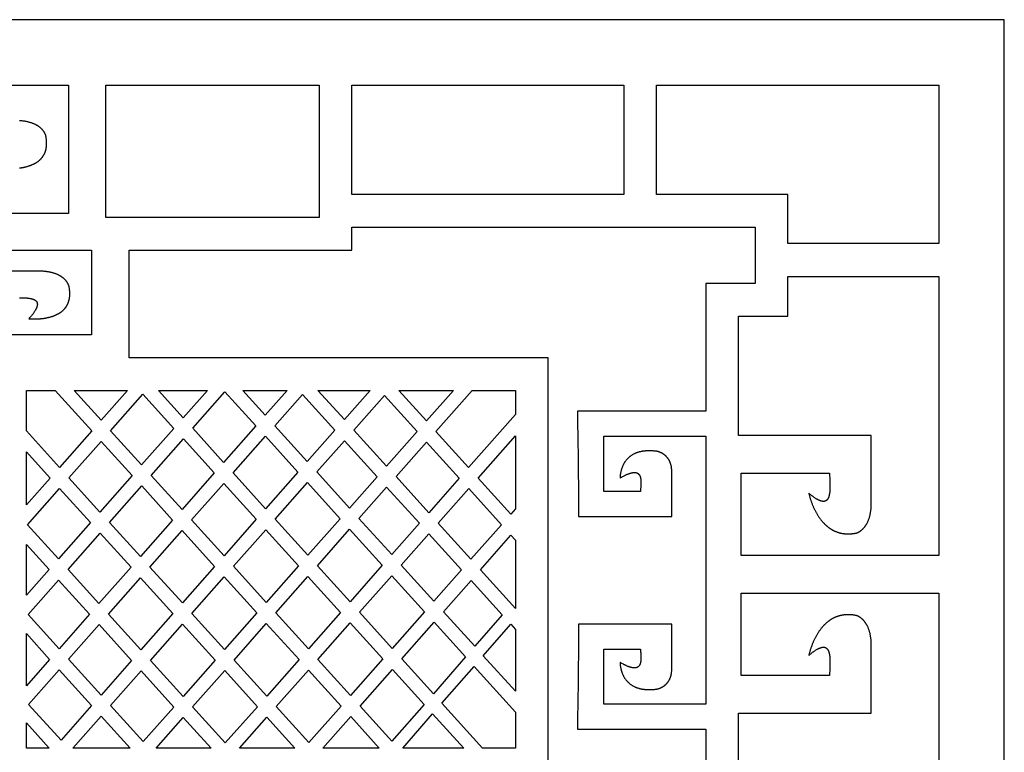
# Model space of a CAD drawing. Extents: x 0 to 758, y 0 to 338.
# Tile 6 of 6: x 457 to 758, y 114 to 338. Entities that reach past the tile are written whole.
import ezdxf

# ---------------------------------------------------------------- set-up
doc = ezdxf.new("R2010")
doc.units = 0
doc.layers.add('HOLE', color=7, linetype='CONTINUOUS')
doc.layers.add('OUTLINE', color=7, linetype='CONTINUOUS')

msp = doc.modelspace()

# ---------------------------------------------------------------- linework, layer by layer
at = {"layer": 'HOLE'}
for points in [[(314.6, 318), (471.72, 318), (471.72, 278.74), (446.47, 278.74)], [(456.73, 292.66), (456.88, 292.68), (457.03, 292.7), (457.18, 292.72), (457.34, 292.74), (457.49, 292.76), (457.64, 292.79), (457.79, 292.82), (457.95, 292.84), (458.1, 292.87), (458.25, 292.91), (458.4, 292.94), (458.55, 292.97), (458.7, 293.01), (458.85, 293.05), (459, 293.09), (459.15, 293.13), (459.3, 293.17), (459.44, 293.21), (459.59, 293.26), (459.74, 293.31), (459.88, 293.36), (460, 293.4), (460.12, 293.44), (460.24, 293.48), (460.35, 293.53), (460.47, 293.57), (460.58, 293.62), (460.69, 293.67), (460.8, 293.72), (460.92, 293.77), (461.03, 293.82), (461.14, 293.88), (461.25, 293.93), (461.36, 293.99), (461.47, 294.05), (461.58, 294.11), (461.68, 294.17), (461.83, 294.25), (461.9, 294.29), (461.93, 294.31), (461.97, 294.34), (462, 294.36), (462.04, 294.38), (462.1, 294.43), (462.24, 294.52), (462.37, 294.62), (462.44, 294.66), (462.48, 294.69), (462.51, 294.71), (462.54, 294.74), (462.57, 294.76), (462.64, 294.82), (462.76, 294.92), (462.89, 295.03), (462.95, 295.08), (462.98, 295.11), (463, 295.12), (463.01, 295.13), (463.03, 295.15), (463.04, 295.16), (463.07, 295.19), (463.13, 295.25), (463.24, 295.37), (463.3, 295.43), (463.36, 295.49), (463.39, 295.52), (463.42, 295.55), (463.45, 295.58), (463.46, 295.59), (463.47, 295.61), (463.49, 295.62), (463.5, 295.64), (463.53, 295.67), (463.55, 295.7), (463.58, 295.74), (463.63, 295.8), (463.68, 295.87), (463.73, 295.93), (463.79, 296), (463.81, 296.03), (463.84, 296.06), (463.87, 296.1), (463.88, 296.11), (463.89, 296.13), (463.9, 296.15), (463.91, 296.17), (463.94, 296.2), (463.96, 296.24), (463.98, 296.27), (464.03, 296.35), (464.07, 296.42), (464.16, 296.56), (464.21, 296.64), (464.23, 296.67), (464.25, 296.71), (464.28, 296.76), (464.31, 296.8), (464.33, 296.85), (464.36, 296.9), (464.4, 297), (464.45, 297.1), (464.49, 297.19), (464.54, 297.29), (464.58, 297.39), (464.61, 297.5), (464.65, 297.6), (464.69, 297.7), (464.72, 297.8), (464.75, 297.91), (464.78, 298.01), (464.81, 298.11), (464.84, 298.22), (464.87, 298.32), (464.89, 298.39), (464.9, 298.46), (464.92, 298.53), (464.93, 298.6), (464.95, 298.67), (464.96, 298.75), (464.98, 298.89), (465.01, 299.04), (465.02, 299.18), (465.04, 299.33), (465.05, 299.48), (465.06, 299.62), (465.07, 299.77), (465.08, 299.92), (465.08, 300.06), (465.08, 300.21), (465.08, 300.36), (465.08, 300.5), (465.07, 300.64), (465.06, 300.79), (465.05, 300.93), (465.04, 301.08), (465.03, 301.22), (465.01, 301.36), (465, 301.51), (464.98, 301.65), (464.96, 301.8), (464.94, 301.95), (464.91, 302.1), (464.9, 302.17), (464.89, 302.24), (464.88, 302.31), (464.86, 302.38), (464.85, 302.46), (464.83, 302.53), (464.82, 302.56), (464.81, 302.6), (464.8, 302.63), (464.79, 302.67), (464.78, 302.7), (464.77, 302.74), (464.75, 302.77), (464.74, 302.81), (464.73, 302.84), (464.71, 302.88), (464.7, 302.92), (464.68, 302.95), (464.66, 303), (464.64, 303.05), (464.62, 303.09), (464.6, 303.14), (464.57, 303.18), (464.55, 303.23), (464.53, 303.28), (464.5, 303.32), (464.45, 303.41), (464.4, 303.5), (464.35, 303.59), (464.29, 303.67), (464.23, 303.76), (464.17, 303.84), (464.11, 303.93), (464.05, 304.01), (463.99, 304.09), (463.92, 304.17), (463.86, 304.25), (463.79, 304.33), (463.72, 304.4), (463.66, 304.47), (463.59, 304.54), (463.53, 304.6), (463.46, 304.67), (463.39, 304.74), (463.32, 304.8), (463.25, 304.87), (463.18, 304.93), (463.11, 304.99), (463.03, 305.05), (462.96, 305.11), (462.88, 305.17), (462.81, 305.22), (462.73, 305.28), (462.65, 305.34), (462.57, 305.39), (462.5, 305.44), (462.42, 305.5), (462.33, 305.55), (462.25, 305.6), (462.17, 305.65), (462.09, 305.69), (462.01, 305.74), (461.92, 305.79), (461.84, 305.83), (461.75, 305.88), (461.67, 305.92), (461.58, 305.96), (461.49, 306), (461.32, 306.08), (461.14, 306.16), (460.96, 306.23), (460.78, 306.3), (460.6, 306.37), (460.42, 306.43), (460.24, 306.49), (460.05, 306.55), (459.87, 306.6), (459.68, 306.65), (459.5, 306.7), (459.31, 306.74), (459.12, 306.79), (458.94, 306.82), (458.75, 306.86), (458.57, 306.89), (458.38, 306.92), (458.23, 306.94), (458.09, 306.96), (457.94, 306.98), (457.79, 307), (457.5, 307.03), (457.21, 307.06), (457.01, 307.07), (456.82, 307.09)], [(618.53, 108.76), (618.53, 115.22), (618.53, 224.63), (618.53, 234.52), (618.53, 234.63), (490.28, 234.63), (490.28, 267.55), (557.52, 267.55), (558.39, 267.55), (558.39, 274.53), (681.81, 274.53), (681.81, 257.32), (676.74, 257.32), (666.74, 257.32), (666.74, 247.32), (666.74, 218.23), (627.46, 218.23), (627.47, 214.43), (627.51, 210.65), (627.63, 203.06), (627.69, 199.25), (627.75, 195.41), (627.79, 191.53), (627.8, 187.62), (627.79, 186.09), (656.29, 186.09), (656.29, 193.74), (656.29, 199.86), (656.29, 200.03), (656.28, 200.19), (656.27, 200.35), (656.26, 200.52), (656.25, 200.68), (656.23, 200.85), (656.21, 201.01), (656.19, 201.17), (656.18, 201.25), (656.16, 201.33), (656.15, 201.41), (656.13, 201.5), (656.11, 201.58), (656.1, 201.66), (656.08, 201.74), (656.06, 201.82), (656.04, 201.9), (656.02, 201.97), (655.99, 202.05), (655.97, 202.13), (655.94, 202.21), (655.92, 202.29), (655.89, 202.37), (655.86, 202.44), (655.84, 202.51), (655.81, 202.57), (655.79, 202.64), (655.76, 202.7), (655.73, 202.77), (655.7, 202.83), (655.68, 202.89), (655.65, 202.96), (655.62, 203.02), (655.58, 203.08), (655.55, 203.14), (655.52, 203.2), (655.49, 203.26), (655.45, 203.32), (655.42, 203.38), (655.38, 203.44), (655.35, 203.49), (655.31, 203.55), (655.27, 203.61), (655.23, 203.67), (655.19, 203.72), (655.15, 203.78), (655.11, 203.83), (655.07, 203.88), (655.03, 203.94), (654.99, 203.99), (654.95, 204.04), (654.9, 204.1), (654.86, 204.15), (654.82, 204.2), (654.77, 204.25), (654.72, 204.3), (654.68, 204.35), (654.63, 204.4), (654.58, 204.44), (654.53, 204.49), (654.49, 204.54), (654.44, 204.58), (654.39, 204.63), (654.34, 204.67), (654.28, 204.72), (654.23, 204.76), (654.18, 204.81), (654.13, 204.85), (654.07, 204.89), (654.02, 204.93), (653.96, 204.97), (653.91, 205.01), (653.85, 205.05), (653.8, 205.09), (653.74, 205.13), (653.68, 205.17), (653.63, 205.2), (653.57, 205.24), (653.51, 205.28), (653.45, 205.31), (653.39, 205.35), (653.33, 205.38), (653.27, 205.41), (653.21, 205.45), (653.14, 205.48), (653.08, 205.51), (653.02, 205.54), (652.95, 205.57), (652.84, 205.62), (652.72, 205.67), (652.6, 205.72), (652.48, 205.77), (652.42, 205.79), (652.36, 205.81), (652.3, 205.83), (652.24, 205.85), (652.18, 205.87), (652.12, 205.89), (652.06, 205.9), (652, 205.92), (651.93, 205.93), (651.87, 205.95), (651.81, 205.96), (651.74, 205.97), (651.68, 205.99), (651.61, 206), (651.55, 206.01), (651.48, 206.01), (651.35, 206.03), (651.22, 206.04), (650.96, 206.07), (650.77, 206.09), (650.58, 206.1), (650.39, 206.11), (650.2, 206.12), (650.01, 206.13), (649.83, 206.14), (649.64, 206.15), (649.45, 206.15), (649.25, 206.15), (649.06, 206.15), (648.87, 206.14), (648.68, 206.13), (648.49, 206.12), (648.3, 206.11), (648.11, 206.09), (647.92, 206.07), (647.8, 206.06), (647.69, 206.04), (647.47, 206.01), (647.3, 205.99), (647.21, 205.97), (647.17, 205.97), (647.13, 205.96), (647.08, 205.95), (647.02, 205.94), (646.92, 205.92), (646.71, 205.87), (646.55, 205.84), (646.47, 205.82), (646.44, 205.81), (646.4, 205.8), (646.35, 205.79), (646.31, 205.78), (646.23, 205.75), (646.06, 205.7), (645.89, 205.65), (645.8, 205.62), (645.76, 205.61), (645.72, 205.6), (645.68, 205.58), (645.64, 205.57), (645.56, 205.54), (645.41, 205.48), (645.25, 205.42), (645.18, 205.39), (645.14, 205.37), (645.1, 205.36), (645.06, 205.34), (645.03, 205.32), (644.95, 205.29), (644.81, 205.22), (644.67, 205.15), (644.6, 205.12), (644.56, 205.1), (644.53, 205.08), (644.4, 205.01), (644.28, 204.94), (644.16, 204.87), (644.04, 204.79), (643.92, 204.71), (643.8, 204.63), (643.68, 204.55), (643.56, 204.46), (643.45, 204.37), (643.34, 204.28), (643.23, 204.19), (643.12, 204.09), (643.01, 204), (642.91, 203.9), (642.81, 203.8), (642.71, 203.7), (642.66, 203.64), (642.61, 203.59), (642.51, 203.47), (642.41, 203.36), (642.31, 203.24), (642.22, 203.12), (642.13, 203), (642.04, 202.88), (641.96, 202.76), (641.87, 202.63), (641.79, 202.5), (641.72, 202.38), (641.64, 202.25), (641.57, 202.11), (641.5, 201.98), (641.43, 201.85), (641.37, 201.71), (641.3, 201.58), (641.24, 201.44), (641.18, 201.3), (641.13, 201.16), (641.07, 201.02), (641.02, 200.88), (640.97, 200.74), (640.93, 200.59), (640.88, 200.45), (640.84, 200.31), (640.8, 200.16), (640.76, 200.01), (640.72, 199.87), (640.69, 199.72), (640.66, 199.58), (640.63, 199.43), (640.61, 199.33), (640.59, 199.23), (640.58, 199.13), (640.56, 199.03), (640.55, 198.93), (640.53, 198.83), (640.52, 198.73), (640.51, 198.63), (640.5, 198.53), (640.49, 198.43), (640.48, 198.33), (640.48, 198.23), (640.47, 198.13), (640.47, 198.02), (640.47, 197.92), (640.47, 197.82), (640.6, 197.9), (640.73, 197.98), (640.86, 198.05), (640.99, 198.12), (641.25, 198.27), (641.52, 198.41), (641.76, 198.54), (641.88, 198.6), (642, 198.66), (642.12, 198.72), (642.24, 198.78), (642.36, 198.83), (642.49, 198.89), (642.67, 198.96), (642.85, 199.04), (643.03, 199.11), (643.13, 199.15), (643.22, 199.18), (643.31, 199.22), (643.41, 199.25), (643.5, 199.28), (643.59, 199.31), (643.69, 199.34), (643.78, 199.36), (643.88, 199.39), (643.93, 199.4), (643.98, 199.41), (644.1, 199.43), (644.23, 199.46), (644.29, 199.47), (644.36, 199.48), (644.42, 199.49), (644.48, 199.5), (644.55, 199.51), (644.61, 199.51), (644.68, 199.52), (644.74, 199.52), (644.77, 199.52), (644.81, 199.53), (644.84, 199.53), (644.87, 199.53), (644.9, 199.53), (644.94, 199.53), (644.97, 199.53), (645, 199.52), (645.04, 199.52), (645.07, 199.52), (645.11, 199.52), (645.14, 199.51), (645.18, 199.51), (645.22, 199.5), (645.25, 199.5), (645.29, 199.49), (645.33, 199.48), (645.36, 199.48), (645.4, 199.47), (645.43, 199.46), (645.47, 199.45), (645.5, 199.44), (645.54, 199.43), (645.57, 199.42), (645.59, 199.41), (645.61, 199.41), (645.63, 199.4), (645.64, 199.39), (645.66, 199.38), (645.68, 199.38), (645.7, 199.37), (645.71, 199.36), (645.73, 199.35), (645.75, 199.35), (645.77, 199.34), (645.78, 199.33), (645.8, 199.32), (645.82, 199.31), (645.83, 199.3), (645.85, 199.29), (645.86, 199.28), (645.88, 199.27), (645.89, 199.26), (645.91, 199.25), (645.92, 199.24), (645.94, 199.23), (645.95, 199.22), (645.97, 199.21), (645.98, 199.2), (646, 199.19), (646.01, 199.18), (646.03, 199.17), (646.04, 199.15), (646.05, 199.14), (646.07, 199.13), (646.08, 199.12), (646.1, 199.11), (646.11, 199.1), (646.12, 199.08), (646.13, 199.07), (646.15, 199.06), (646.16, 199.04), (646.17, 199.03), (646.18, 199.02), (646.21, 198.99), (646.23, 198.97), (646.26, 198.94), (646.28, 198.91), (646.3, 198.88), (646.32, 198.85), (646.34, 198.82), (646.36, 198.79), (646.38, 198.76), (646.4, 198.73), (646.42, 198.7), (646.44, 198.67), (646.46, 198.64), (646.47, 198.6), (646.49, 198.57), (646.51, 198.54), (646.52, 198.51), (646.54, 198.47), (646.55, 198.44), (646.57, 198.41), (646.58, 198.37), (646.59, 198.34), (646.61, 198.3), (646.62, 198.27), (646.63, 198.23), (646.64, 198.2), (646.65, 198.16), (646.66, 198.13), (646.67, 198.09), (646.68, 198.05), (646.69, 198.02), (646.7, 197.98), (646.72, 197.91), (646.74, 197.84), (646.75, 197.76), (646.76, 197.69), (646.77, 197.62), (646.78, 197.55), (646.79, 197.51), (646.79, 197.47), (646.8, 197.39), (646.81, 197.24), (646.83, 197.09), (646.83, 197.01), (646.84, 196.97), (646.84, 196.93), (646.84, 196.86), (646.84, 196.8), (646.84, 196.66), (646.84, 196.53), (646.84, 196.39), (646.85, 196.31), (646.84, 196.23), (646.84, 196.14), (646.84, 196.06), (646.82, 195.73), (646.8, 195.3), (646.79, 195.08), (646.78, 194.86), (646.76, 194.58), (646.74, 194.3), (646.72, 194.02), (646.71, 193.74), (635.51, 193.74), (635.51, 210.58), (666.74, 210.58), (666.74, 128.69), (635.51, 128.69), (635.51, 145.53), (646.71, 145.53), (646.72, 145.25), (646.74, 144.97), (646.76, 144.69), (646.78, 144.41), (646.79, 144.19), (646.8, 143.97), (646.82, 143.53), (646.84, 143.21), (646.84, 143.12), (646.84, 143.04), (646.85, 142.96), (646.85, 142.88), (646.84, 142.74), (646.84, 142.61), (646.84, 142.47), (646.84, 142.4), (646.84, 142.34), (646.84, 142.3), (646.83, 142.26), (646.83, 142.18), (646.81, 142.03), (646.8, 141.87), (646.79, 141.8), (646.79, 141.76), (646.78, 141.72), (646.77, 141.65), (646.76, 141.58), (646.75, 141.5), (646.74, 141.43), (646.72, 141.36), (646.7, 141.29), (646.69, 141.25), (646.68, 141.21), (646.67, 141.18), (646.66, 141.14), (646.65, 141.11), (646.64, 141.07), (646.63, 141.04), (646.62, 141), (646.61, 140.97), (646.59, 140.93), (646.58, 140.9), (646.57, 140.86), (646.55, 140.83), (646.54, 140.79), (646.52, 140.76), (646.51, 140.73), (646.49, 140.7), (646.47, 140.66), (646.46, 140.63), (646.44, 140.6), (646.42, 140.57), (646.4, 140.54), (646.38, 140.51), (646.36, 140.48), (646.34, 140.45), (646.32, 140.42), (646.3, 140.39), (646.28, 140.36), (646.26, 140.33), (646.23, 140.3), (646.21, 140.28), (646.18, 140.25), (646.17, 140.24), (646.16, 140.22), (646.15, 140.21), (646.13, 140.2), (646.12, 140.19), (646.11, 140.17), (646.1, 140.16), (646.08, 140.15), (646.07, 140.14), (646.05, 140.12), (646.04, 140.11), (646.03, 140.1), (646.01, 140.09), (646, 140.08), (645.98, 140.07), (645.97, 140.06), (645.95, 140.05), (645.94, 140.04), (645.92, 140.03), (645.91, 140.02), (645.89, 140.01), (645.88, 140), (645.86, 139.99), (645.85, 139.98), (645.83, 139.97), (645.82, 139.96), (645.8, 139.95), (645.78, 139.94), (645.77, 139.93), (645.75, 139.92), (645.73, 139.91), (645.71, 139.91), (645.7, 139.9), (645.68, 139.89), (645.66, 139.88), (645.64, 139.88), (645.63, 139.87), (645.61, 139.86), (645.59, 139.86), (645.57, 139.85), (645.54, 139.84), (645.5, 139.83), (645.47, 139.82), (645.43, 139.81), (645.4, 139.8), (645.36, 139.79), (645.33, 139.78), (645.29, 139.78), (645.25, 139.77), (645.22, 139.76), (645.18, 139.76), (645.14, 139.76), (645.11, 139.75), (645.07, 139.75), (645.04, 139.75), (645, 139.74), (644.97, 139.74), (644.94, 139.74), (644.9, 139.74), (644.87, 139.74), (644.84, 139.74), (644.81, 139.74), (644.77, 139.74), (644.74, 139.75), (644.68, 139.75), (644.61, 139.75), (644.55, 139.76), (644.48, 139.77), (644.42, 139.78), (644.36, 139.79), (644.29, 139.8), (644.23, 139.81), (644.1, 139.83), (643.98, 139.86), (643.93, 139.87), (643.88, 139.88), (643.78, 139.9), (643.69, 139.93), (643.59, 139.96), (643.5, 139.99), (643.41, 140.02), (643.31, 140.05), (643.22, 140.08), (643.13, 140.12), (643.03, 140.15), (642.85, 140.23), (642.67, 140.3), (642.49, 140.38), (642.36, 140.44), (642.24, 140.49), (642.12, 140.55), (642, 140.61), (641.88, 140.67), (641.76, 140.73), (641.52, 140.86), (641.25, 141), (640.99, 141.14), (640.86, 141.22), (640.73, 141.29), (640.6, 141.37), (640.47, 141.45), (640.47, 141.34), (640.47, 141.24), (640.47, 141.14), (640.48, 141.04), (640.48, 140.94), (640.49, 140.84), (640.5, 140.74), (640.51, 140.64), (640.52, 140.54), (640.53, 140.44), (640.55, 140.34), (640.56, 140.24), (640.58, 140.14), (640.59, 140.04), (640.61, 139.94), (640.63, 139.84), (640.66, 139.69), (640.69, 139.55), (640.72, 139.4), (640.76, 139.25), (640.8, 139.11), (640.84, 138.96), (640.88, 138.82), (640.93, 138.67), (640.97, 138.53), (641.02, 138.39), (641.07, 138.25), (641.13, 138.11), (641.18, 137.97), (641.24, 137.83), (641.3, 137.69), (641.37, 137.56), (641.43, 137.42), (641.5, 137.29), (641.57, 137.15), (641.64, 137.02), (641.72, 136.89), (641.79, 136.76), (641.87, 136.64), (641.96, 136.51), (642.04, 136.39), (642.13, 136.27), (642.22, 136.15), (642.31, 136.03), (642.41, 135.91), (642.51, 135.8), (642.61, 135.68), (642.66, 135.63), (642.71, 135.57), (642.81, 135.47), (642.91, 135.37), (643.01, 135.27), (643.12, 135.18), (643.23, 135.08), (643.34, 134.99), (643.45, 134.9), (643.56, 134.81), (643.68, 134.72), (643.8, 134.64), (643.92, 134.56), (644.04, 134.48), (644.16, 134.4), (644.28, 134.33), (644.4, 134.26), (644.53, 134.19), (644.56, 134.17), (644.6, 134.15), (644.67, 134.12), (644.81, 134.05), (644.95, 133.98), (645.03, 133.95), (645.06, 133.93), (645.1, 133.91), (645.14, 133.9), (645.18, 133.88), (645.25, 133.85), (645.41, 133.79), (645.56, 133.73), (645.64, 133.7), (645.68, 133.68), (645.72, 133.67), (645.76, 133.66), (645.8, 133.64), (645.89, 133.62), (646.06, 133.57), (646.23, 133.52), (646.31, 133.49), (646.35, 133.48), (646.4, 133.47), (646.44, 133.46), (646.47, 133.45), (646.55, 133.43), (646.71, 133.4), (646.92, 133.35), (647.02, 133.33), (647.08, 133.32), (647.13, 133.31), (647.17, 133.3), (647.21, 133.29), (647.3, 133.28), (647.47, 133.26), (647.69, 133.22), (647.8, 133.21), (647.92, 133.19), (648.11, 133.17), (648.3, 133.16), (648.49, 133.14), (648.68, 133.13), (648.87, 133.13), (649.06, 133.12), (649.25, 133.12), (649.45, 133.12), (649.64, 133.12), (649.83, 133.13), (650.01, 133.13), (650.2, 133.14), (650.39, 133.15), (650.58, 133.17), (650.77, 133.18), (650.96, 133.2), (651.22, 133.22), (651.35, 133.24), (651.48, 133.25), (651.55, 133.26), (651.61, 133.27), (651.68, 133.28), (651.74, 133.29), (651.81, 133.31), (651.87, 133.32), (651.93, 133.33), (652, 133.35), (652.06, 133.37), (652.12, 133.38), (652.18, 133.4), (652.24, 133.42), (652.3, 133.44), (652.36, 133.46), (652.42, 133.48), (652.48, 133.5), (652.6, 133.55), (652.72, 133.6), (652.84, 133.65), (652.95, 133.7), (653.02, 133.73), (653.08, 133.76), (653.14, 133.79), (653.21, 133.82), (653.27, 133.86), (653.33, 133.89), (653.39, 133.92), (653.45, 133.96), (653.51, 133.99), (653.57, 134.03), (653.63, 134.06), (653.68, 134.1), (653.74, 134.14), (653.8, 134.18), (653.85, 134.22), (653.91, 134.26), (653.96, 134.3), (654.02, 134.34), (654.07, 134.38), (654.13, 134.42), (654.18, 134.46), (654.23, 134.51), (654.28, 134.55), (654.34, 134.59), (654.39, 134.64), (654.44, 134.68), (654.49, 134.73), (654.53, 134.78), (654.58, 134.82), (654.63, 134.87), (654.68, 134.92), (654.72, 134.97), (654.77, 135.02), (654.82, 135.07), (654.86, 135.12), (654.9, 135.17), (654.95, 135.22), (654.99, 135.28), (655.03, 135.33), (655.07, 135.38), (655.11, 135.44), (655.15, 135.49), (655.19, 135.55), (655.23, 135.6), (655.27, 135.66), (655.31, 135.72), (655.35, 135.77), (655.38, 135.83), (655.42, 135.89), (655.45, 135.95), (655.49, 136.01), (655.52, 136.07), (655.55, 136.13), (655.58, 136.19), (655.62, 136.25), (655.65, 136.31), (655.68, 136.37), (655.7, 136.44), (655.73, 136.5), (655.76, 136.57), (655.79, 136.63), (655.81, 136.69), (655.84, 136.76), (655.86, 136.83), (655.89, 136.9), (655.92, 136.98), (655.94, 137.06), (655.97, 137.14), (655.99, 137.21), (656.02, 137.29), (656.04, 137.37), (656.06, 137.45), (656.08, 137.53), (656.1, 137.61), (656.11, 137.69), (656.13, 137.77), (656.15, 137.85), (656.16, 137.93), (656.18, 138.01), (656.19, 138.1), (656.21, 138.26), (656.23, 138.42), (656.25, 138.59), (656.26, 138.75), (656.27, 138.91), (656.28, 139.08), (656.29, 139.24), (656.29, 139.4), (656.29, 145.53), (656.29, 145.53), (656.29, 153.18), (627.79, 153.18), (627.8, 151.65), (627.79, 147.73), (627.75, 143.86), (627.69, 140.02), (627.63, 136.21), (627.51, 128.62), (627.47, 124.83), (627.46, 121.04), (666.74, 121.04), (666.74, 92.25)], [(276.4, 267.55), (478.8, 267.55), (478.8, 241.59), (453.55, 241.59)], [(456.77, 252.91), (457.11, 252.92), (457.28, 252.92), (457.45, 252.92), (457.62, 252.92), (457.79, 252.92), (458.09, 252.92), (458.4, 252.91), (458.55, 252.91), (458.7, 252.9), (458.85, 252.9), (459, 252.89), (459.16, 252.88), (459.31, 252.86), (459.46, 252.85), (459.61, 252.83), (459.76, 252.81), (459.91, 252.78), (459.98, 252.77), (460.06, 252.76), (460.13, 252.74), (460.2, 252.73), (460.3, 252.7), (460.4, 252.68), (460.5, 252.66), (460.6, 252.63), (460.7, 252.6), (460.75, 252.59), (460.8, 252.57), (460.85, 252.55), (460.9, 252.54), (460.95, 252.52), (461, 252.5), (461.04, 252.48), (461.09, 252.46), (461.14, 252.44), (461.19, 252.42), (461.23, 252.4), (461.28, 252.38), (461.32, 252.35), (461.37, 252.33), (461.39, 252.32), (461.41, 252.3), (461.44, 252.29), (461.46, 252.28), (461.48, 252.26), (461.5, 252.25), (461.52, 252.24), (461.54, 252.22), (461.57, 252.21), (461.59, 252.19), (461.61, 252.18), (461.63, 252.16), (461.65, 252.14), (461.67, 252.13), (461.69, 252.11), (461.71, 252.1), (461.72, 252.09), (461.73, 252.08), (461.73, 252.07), (461.74, 252.06), (461.75, 252.05), (461.76, 252.05), (461.78, 252.03), (461.84, 251.96), (461.85, 251.95), (461.86, 251.94), (461.88, 251.92), (461.89, 251.92), (461.89, 251.91), (461.89, 251.91), (461.9, 251.9), (461.9, 251.9), (461.91, 251.89), (461.91, 251.89), (461.91, 251.89), (461.91, 251.88), (461.92, 251.88), (461.93, 251.87), (461.93, 251.86), (461.94, 251.85), (461.95, 251.84), (461.95, 251.83), (461.96, 251.81), (461.99, 251.77), (462, 251.75), (462.01, 251.73), (462.02, 251.72), (462.03, 251.71), (462.04, 251.69), (462.05, 251.68), (462.05, 251.67), (462.06, 251.65), (462.07, 251.64), (462.08, 251.63), (462.08, 251.61), (462.09, 251.6), (462.1, 251.59), (462.1, 251.57), (462.11, 251.56), (462.11, 251.54), (462.12, 251.53), (462.12, 251.51), (462.13, 251.5), (462.14, 251.49), (462.14, 251.47), (462.15, 251.46), (462.15, 251.44), (462.15, 251.43), (462.16, 251.41), (462.16, 251.4), (462.17, 251.38), (462.17, 251.37), (462.17, 251.36), (462.18, 251.34), (462.18, 251.33), (462.18, 251.31), (462.19, 251.3), (462.19, 251.28), (462.19, 251.26), (462.2, 251.23), (462.21, 251.18), (462.21, 251.16), (462.22, 251.14), (462.22, 251.13), (462.22, 251.12), (462.22, 251.11), (462.22, 251.09), (462.22, 251.09), (462.22, 251.08), (462.22, 251.06), (462.23, 251.05), (462.23, 251.03), (462.23, 251.01), (462.23, 250.98), (462.23, 250.95), (462.23, 250.91), (462.22, 250.88), (462.22, 250.85), (462.22, 250.82), (462.22, 250.78), (462.21, 250.75), (462.21, 250.72), (462.2, 250.68), (462.19, 250.62), (462.18, 250.55), (462.17, 250.5), (462.16, 250.45), (462.15, 250.4), (462.14, 250.34), (462.12, 250.29), (462.11, 250.24), (462.1, 250.19), (462.08, 250.14), (462.06, 250.08), (462.05, 250.03), (462.03, 249.98), (462.01, 249.93), (461.99, 249.88), (461.97, 249.83), (461.95, 249.78), (461.93, 249.73), (461.89, 249.65), (461.85, 249.56), (461.81, 249.48), (461.77, 249.4), (461.73, 249.32), (461.68, 249.24), (461.64, 249.16), (461.59, 249.08), (461.5, 248.92), (461.4, 248.76), (461.3, 248.61), (461.2, 248.46), (461.11, 248.33), (461.02, 248.21), (460.93, 248.08), (460.84, 247.96), (460.75, 247.84), (460.66, 247.72), (460.56, 247.6), (460.47, 247.48), (460.37, 247.36), (460.27, 247.24), (460.17, 247.12), (460.07, 247.01), (459.87, 246.78), (459.67, 246.55), (459.82, 246.53), (459.98, 246.52), (460.13, 246.51), (460.28, 246.5), (460.43, 246.5), (460.59, 246.49), (460.74, 246.49), (460.89, 246.48), (461.04, 246.48), (461.2, 246.48), (461.35, 246.48), (461.5, 246.48), (461.66, 246.48), (461.81, 246.49), (462.11, 246.5), (462.42, 246.51), (462.58, 246.52), (462.73, 246.53), (462.88, 246.54), (463.04, 246.55), (463.19, 246.56), (463.35, 246.58), (463.5, 246.59), (463.65, 246.61), (463.81, 246.63), (463.96, 246.64), (464.11, 246.66), (464.27, 246.69), (464.42, 246.71), (464.57, 246.73), (464.72, 246.76), (464.88, 246.78), (465.03, 246.81), (465.18, 246.84), (465.33, 246.87), (465.48, 246.91), (465.63, 246.94), (465.78, 246.98), (465.93, 247.01), (466.08, 247.05), (466.23, 247.09), (466.38, 247.14), (466.53, 247.18), (466.67, 247.23), (466.82, 247.27), (466.97, 247.32), (467.08, 247.36), (467.2, 247.41), (467.32, 247.45), (467.43, 247.5), (467.55, 247.54), (467.66, 247.59), (467.77, 247.64), (467.89, 247.69), (468, 247.74), (468.11, 247.79), (468.22, 247.84), (468.33, 247.9), (468.44, 247.96), (468.55, 248.02), (468.66, 248.08), (468.77, 248.14), (468.91, 248.22), (468.98, 248.26), (469.02, 248.28), (469.05, 248.3), (469.09, 248.33), (469.12, 248.35), (469.19, 248.4), (469.32, 248.49), (469.46, 248.58), (469.52, 248.63), (469.56, 248.65), (469.59, 248.68), (469.62, 248.7), (469.65, 248.73), (469.72, 248.78), (469.84, 248.89), (469.97, 248.99), (470.03, 249.05), (470.06, 249.07), (470.08, 249.09), (470.09, 249.1), (470.11, 249.12), (470.12, 249.13), (470.15, 249.16), (470.21, 249.22), (470.32, 249.34), (470.38, 249.4), (470.44, 249.45), (470.47, 249.48), (470.5, 249.51), (470.53, 249.54), (470.54, 249.56), (470.56, 249.57), (470.57, 249.59), (470.58, 249.61), (470.61, 249.64), (470.64, 249.67), (470.66, 249.7), (470.71, 249.77), (470.76, 249.84), (470.82, 249.9), (470.87, 249.97), (470.9, 250), (470.92, 250.03), (470.95, 250.06), (470.96, 250.08), (470.97, 250.1), (470.98, 250.12), (471, 250.13), (471.02, 250.17), (471.04, 250.21), (471.06, 250.24), (471.11, 250.32), (471.15, 250.39), (471.25, 250.53), (471.29, 250.6), (471.31, 250.64), (471.33, 250.68), (471.36, 250.73), (471.39, 250.77), (471.41, 250.82), (471.44, 250.87), (471.49, 250.97), (471.53, 251.06), (471.58, 251.16), (471.62, 251.26), (471.66, 251.36), (471.7, 251.46), (471.73, 251.57), (471.77, 251.67), (471.8, 251.77), (471.83, 251.87), (471.86, 251.98), (471.89, 252.08), (471.92, 252.19), (471.95, 252.29), (471.97, 252.36), (471.98, 252.43), (472, 252.5), (472.01, 252.57), (472.03, 252.64), (472.04, 252.71), (472.07, 252.86), (472.09, 253), (472.11, 253.15), (472.12, 253.3), (472.14, 253.44), (472.15, 253.59), (472.15, 253.74), (472.16, 253.89), (472.16, 254.03), (472.16, 254.18), (472.16, 254.32), (472.16, 254.47), (472.15, 254.61), (472.14, 254.76), (472.13, 254.9), (472.12, 255.04), (472.11, 255.19), (472.09, 255.33), (472.08, 255.48), (472.06, 255.62), (472.04, 255.76), (472.02, 255.92), (472, 256.06), (471.98, 256.14), (471.97, 256.21), (471.96, 256.28), (471.94, 256.35), (471.93, 256.42), (471.91, 256.49), (471.9, 256.53), (471.89, 256.56), (471.88, 256.6), (471.87, 256.64), (471.86, 256.67), (471.85, 256.71), (471.84, 256.74), (471.82, 256.78), (471.81, 256.81), (471.8, 256.85), (471.78, 256.88), (471.77, 256.92), (471.75, 256.97), (471.72, 257.01), (471.7, 257.06), (471.68, 257.11), (471.66, 257.15), (471.63, 257.2), (471.61, 257.24), (471.58, 257.29), (471.53, 257.38), (471.48, 257.47), (471.43, 257.55), (471.37, 257.64), (471.31, 257.73), (471.25, 257.81), (471.19, 257.89), (471.13, 257.98), (471.07, 258.06), (471, 258.14), (470.94, 258.22), (470.87, 258.29), (470.81, 258.36), (470.74, 258.44), (470.68, 258.5), (470.61, 258.57), (470.54, 258.64), (470.47, 258.71), (470.4, 258.77), (470.33, 258.83), (470.26, 258.9), (470.19, 258.96), (470.11, 259.02), (470.04, 259.08), (469.96, 259.14), (469.89, 259.19), (469.81, 259.25), (469.73, 259.3), (469.66, 259.36), (469.58, 259.41), (469.5, 259.46), (469.42, 259.51), (469.33, 259.56), (469.25, 259.61), (469.17, 259.66), (469.09, 259.71), (469, 259.76), (468.92, 259.8), (468.83, 259.84), (468.75, 259.89), (468.66, 259.93), (468.57, 259.97), (468.4, 260.05), (468.22, 260.13), (468.04, 260.2), (467.87, 260.27), (467.68, 260.34), (467.5, 260.4), (467.32, 260.46), (467.13, 260.52), (466.95, 260.57), (466.76, 260.62), (466.58, 260.67), (466.39, 260.71), (466.21, 260.75), (466.02, 260.79), (465.83, 260.83), (465.65, 260.86), (465.46, 260.89), (465.32, 260.91), (465.17, 260.93), (465.02, 260.95), (464.88, 260.97), (464.58, 261), (464.29, 261.03), (464.09, 261.04), (463.9, 261.06), (463.71, 261.07), (463.51, 261.07), (463.32, 261.08), (463.12, 261.08), (462.93, 261.09), (462.73, 261.09), (453.55, 261.09)], [(676.74, 92.25), (676.74, 125.93), (717.32, 125.93), (717.32, 137.41), (717.32, 146.6), (717.32, 146.81), (717.32, 147.01), (717.31, 147.22), (717.3, 147.43), (717.29, 147.64), (717.28, 147.85), (717.26, 148.05), (717.25, 148.26), (717.23, 148.47), (717.2, 148.68), (717.18, 148.88), (717.15, 149.09), (717.12, 149.3), (717.09, 149.5), (717.05, 149.71), (717.01, 149.91), (716.98, 150.1), (716.93, 150.28), (716.89, 150.45), (716.85, 150.63), (716.8, 150.81), (716.74, 150.99), (716.69, 151.17), (716.63, 151.34), (716.57, 151.52), (716.51, 151.69), (716.44, 151.86), (716.37, 152.03), (716.29, 152.2), (716.22, 152.37), (716.14, 152.53), (716.05, 152.7), (716.01, 152.78), (715.97, 152.86), (715.92, 152.94), (715.87, 153.02), (715.83, 153.1), (715.78, 153.18), (715.73, 153.25), (715.68, 153.33), (715.63, 153.41), (715.58, 153.48), (715.53, 153.56), (715.47, 153.63), (715.42, 153.71), (715.36, 153.78), (715.31, 153.85), (715.25, 153.93), (715.19, 154), (715.13, 154.07), (715.07, 154.14), (715.01, 154.21), (714.95, 154.27), (714.89, 154.34), (714.82, 154.41), (714.76, 154.47), (714.69, 154.54), (714.63, 154.6), (714.56, 154.66), (714.49, 154.73), (714.42, 154.79), (714.35, 154.85), (714.27, 154.91), (714.2, 154.97), (714.13, 155.02), (714.05, 155.08), (713.97, 155.14), (713.89, 155.19), (713.81, 155.25), (713.73, 155.3), (713.64, 155.35), (713.56, 155.4), (713.48, 155.44), (713.39, 155.49), (713.3, 155.53), (713.26, 155.55), (713.22, 155.57), (713.17, 155.59), (713.13, 155.61), (713.08, 155.63), (713.04, 155.65), (712.99, 155.67), (712.95, 155.69), (712.9, 155.7), (712.86, 155.72), (712.84, 155.73), (712.83, 155.73), (712.79, 155.74), (712.76, 155.75), (712.73, 155.76), (712.7, 155.77), (712.66, 155.78), (712.63, 155.78), (712.6, 155.79), (712.53, 155.8), (712.47, 155.81), (712.33, 155.84), (712.22, 155.86), (712.1, 155.88), (711.98, 155.9), (711.86, 155.91), (711.74, 155.93), (711.62, 155.94), (711.5, 155.96), (711.38, 155.97), (711.16, 155.99), (710.94, 156), (710.72, 156.01), (710.5, 156.02), (710.29, 156.02), (710.18, 156.02), (710.07, 156.02), (709.97, 156.02), (709.86, 156.02), (709.75, 156.01), (709.65, 156.01), (709.54, 156), (709.44, 155.99), (709.33, 155.98), (709.22, 155.97), (709.12, 155.96), (709.01, 155.95), (708.9, 155.94), (708.79, 155.92), (708.69, 155.91), (708.58, 155.89), (708.47, 155.87), (708.36, 155.85), (708.25, 155.83), (708.15, 155.81), (708.04, 155.79), (707.93, 155.77), (707.81, 155.74), (707.69, 155.71), (707.57, 155.68), (707.46, 155.65), (707.34, 155.62), (707.22, 155.58), (707.11, 155.54), (706.99, 155.5), (706.94, 155.48), (706.88, 155.46), (706.77, 155.42), (706.55, 155.33), (706.38, 155.27), (706.3, 155.23), (706.26, 155.22), (706.22, 155.2), (706.16, 155.17), (706.11, 155.15), (706, 155.1), (705.9, 155.04), (705.8, 154.99), (705.64, 154.92), (705.56, 154.88), (705.52, 154.86), (705.48, 154.84), (705.43, 154.81), (705.38, 154.78), (705.28, 154.72), (705.18, 154.66), (705.09, 154.6), (704.94, 154.51), (704.86, 154.47), (704.82, 154.44), (704.79, 154.42), (704.75, 154.4), (704.72, 154.37), (704.65, 154.32), (704.51, 154.22), (704.32, 154.09), (704.23, 154.03), (704.18, 153.99), (704.14, 153.96), (704.11, 153.93), (704.07, 153.91), (704.01, 153.85), (703.88, 153.74), (703.7, 153.6), (703.61, 153.53), (703.57, 153.49), (703.53, 153.45), (703.5, 153.43), (703.47, 153.4), (703.41, 153.34), (703.28, 153.22), (703.17, 153.12), (703.06, 153.01), (702.95, 152.9), (702.85, 152.79), (702.74, 152.68), (702.63, 152.57), (702.53, 152.46), (702.43, 152.35), (702.29, 152.19), (702.16, 152.03), (702.03, 151.87), (701.9, 151.71), (701.77, 151.55), (701.65, 151.38), (701.53, 151.22), (701.41, 151.05), (701.29, 150.87), (701.17, 150.7), (701.06, 150.53), (700.95, 150.35), (700.84, 150.17), (700.73, 149.99), (700.62, 149.81), (700.52, 149.63), (700.42, 149.45), (700.32, 149.27), (700.22, 149.08), (700.12, 148.9), (700.03, 148.71), (699.93, 148.52), (699.84, 148.33), (699.76, 148.14), (699.67, 147.95), (699.58, 147.77), (699.5, 147.57), (699.42, 147.38), (699.34, 147.19), (699.27, 147), (699.19, 146.81), (699.12, 146.62), (699.05, 146.43), (698.98, 146.24), (698.91, 146.05), (698.85, 145.86), (698.78, 145.67), (698.72, 145.48), (698.66, 145.29), (698.6, 145.09), (698.54, 144.9), (698.48, 144.71), (698.43, 144.51), (698.38, 144.32), (698.33, 144.12), (698.28, 143.93), (698.24, 143.73), (698.19, 143.54), (698.43, 143.74), (698.66, 143.94), (698.78, 144.04), (698.9, 144.14), (699.02, 144.23), (699.14, 144.33), (699.26, 144.43), (699.38, 144.52), (699.51, 144.62), (699.63, 144.71), (699.75, 144.8), (699.88, 144.89), (700.01, 144.98), (700.13, 145.06), (700.29, 145.17), (700.45, 145.27), (700.6, 145.36), (700.76, 145.46), (700.85, 145.5), (700.93, 145.55), (701.01, 145.59), (701.09, 145.63), (701.17, 145.67), (701.26, 145.71), (701.34, 145.75), (701.43, 145.79), (701.48, 145.81), (701.53, 145.83), (701.58, 145.85), (701.63, 145.87), (701.68, 145.89), (701.73, 145.91), (701.79, 145.93), (701.84, 145.94), (701.89, 145.96), (701.94, 145.98), (702, 145.99), (702.05, 146), (702.1, 146.02), (702.16, 146.03), (702.21, 146.04), (702.26, 146.05), (702.36, 146.07), (702.38, 146.07), (702.39, 146.07), (702.41, 146.08), (702.42, 146.08), (702.43, 146.08), (702.44, 146.08), (702.45, 146.08), (702.49, 146.09), (702.53, 146.09), (702.57, 146.09), (702.61, 146.09), (702.65, 146.09), (702.7, 146.09), (702.74, 146.09), (702.78, 146.09), (702.82, 146.08), (702.86, 146.08), (702.89, 146.08), (702.91, 146.07), (702.93, 146.07), (702.95, 146.07), (702.97, 146.07), (702.99, 146.06), (703.01, 146.06), (703.03, 146.05), (703.05, 146.05), (703.07, 146.05), (703.08, 146.04), (703.1, 146.04), (703.11, 146.04), (703.11, 146.03), (703.12, 146.03), (703.13, 146.03), (703.14, 146.03), (703.15, 146.02), (703.16, 146.02), (703.17, 146.01), (703.19, 146), (703.24, 145.99), (703.26, 145.98), (703.29, 145.97), (703.3, 145.96), (703.31, 145.96), (703.32, 145.95), (703.33, 145.95), (703.36, 145.94), (703.38, 145.92), (703.4, 145.91), (703.43, 145.9), (703.45, 145.89), (703.47, 145.88), (703.49, 145.86), (703.52, 145.85), (703.54, 145.83), (703.56, 145.82), (703.58, 145.8), (703.6, 145.79), (703.62, 145.77), (703.64, 145.76), (703.66, 145.74), (703.68, 145.72), (703.7, 145.71), (703.72, 145.69), (703.73, 145.67), (703.75, 145.65), (703.77, 145.63), (703.79, 145.61), (703.81, 145.59), (703.82, 145.58), (703.84, 145.56), (703.86, 145.54), (703.87, 145.52), (703.89, 145.49), (703.9, 145.47), (703.92, 145.45), (703.93, 145.43), (703.95, 145.41), (703.96, 145.39), (703.98, 145.37), (703.99, 145.34), (704.01, 145.32), (704.03, 145.28), (704.06, 145.23), (704.09, 145.19), (704.11, 145.14), (704.14, 145.09), (704.16, 145.05), (704.18, 145), (704.2, 144.95), (704.22, 144.9), (704.24, 144.86), (704.26, 144.81), (704.28, 144.76), (704.3, 144.71), (704.31, 144.67), (704.32, 144.64), (704.33, 144.6), (704.35, 144.56), (704.37, 144.47), (704.39, 144.39), (704.41, 144.31), (704.43, 144.23), (704.47, 144.07), (704.48, 143.99), (704.5, 143.92), (704.51, 143.85), (704.53, 143.77), (704.55, 143.63), (704.57, 143.48), (704.59, 143.33), (704.61, 143.17), (704.62, 143.02), (704.63, 142.87), (704.64, 142.72), (704.65, 142.56), (704.65, 142.41), (704.66, 142.26), (704.66, 141.96), (704.67, 141.66), (704.67, 141.49), (704.67, 141.32), (704.66, 141.15), (704.66, 140.98), (704.65, 140.64), (704.64, 140.3), (704.62, 139.77), (704.62, 139.51), (704.61, 139.25), (704.59, 138.79), (704.57, 138.33), (704.55, 137.87), (704.54, 137.64), (704.53, 137.41), (677.52, 137.41), (677.52, 162.61), (738, 162.61), (738, 77.25)]]:
    msp.add_lwpolyline(points, dxfattribs=at)
for points in [[(548.39, 318), (548.39, 284.53), (548.39, 277.55), (483.2, 277.55), (483.2, 318)], [(641.6, 318), (641.6, 284.53), (558.39, 284.53), (558.39, 318)], [(738, 318), (738, 269.51), (691.81, 269.51), (691.81, 274.53), (691.81, 278.89), (691.81, 284.53), (651.6, 284.53), (651.6, 318)], [(738, 174.15), (677.52, 174.15), (677.52, 199.35), (704.53, 199.35), (704.54, 199.12), (704.55, 198.89), (704.57, 198.43), (704.59, 197.97), (704.61, 197.51), (704.62, 197.25), (704.62, 196.99), (704.64, 196.47), (704.65, 196.13), (704.66, 195.79), (704.66, 195.61), (704.67, 195.44), (704.67, 195.27), (704.67, 195.1), (704.66, 194.8), (704.66, 194.5), (704.65, 194.35), (704.65, 194.2), (704.64, 194.05), (704.63, 193.89), (704.62, 193.74), (704.61, 193.59), (704.59, 193.44), (704.57, 193.29), (704.55, 193.14), (704.53, 192.99), (704.51, 192.91), (704.5, 192.84), (704.48, 192.77), (704.47, 192.69), (704.43, 192.53), (704.41, 192.45), (704.39, 192.37), (704.37, 192.29), (704.35, 192.21), (704.33, 192.17), (704.32, 192.13), (704.31, 192.09), (704.3, 192.05), (704.28, 192), (704.26, 191.95), (704.24, 191.91), (704.22, 191.86), (704.2, 191.81), (704.18, 191.76), (704.16, 191.72), (704.14, 191.67), (704.11, 191.62), (704.09, 191.58), (704.06, 191.53), (704.03, 191.48), (704.01, 191.44), (703.99, 191.42), (703.98, 191.4), (703.96, 191.37), (703.95, 191.35), (703.93, 191.33), (703.92, 191.31), (703.9, 191.29), (703.89, 191.27), (703.87, 191.25), (703.86, 191.23), (703.84, 191.21), (703.82, 191.19), (703.81, 191.17), (703.79, 191.15), (703.77, 191.13), (703.75, 191.11), (703.73, 191.09), (703.72, 191.07), (703.7, 191.06), (703.68, 191.04), (703.66, 191.02), (703.64, 191.01), (703.62, 190.99), (703.6, 190.97), (703.58, 190.96), (703.56, 190.94), (703.54, 190.93), (703.52, 190.91), (703.49, 190.9), (703.47, 190.89), (703.45, 190.87), (703.43, 190.86), (703.4, 190.85), (703.38, 190.84), (703.36, 190.83), (703.33, 190.82), (703.32, 190.81), (703.31, 190.81), (703.3, 190.8), (703.29, 190.8), (703.26, 190.79), (703.24, 190.78), (703.19, 190.76), (703.17, 190.75), (703.16, 190.74), (703.15, 190.74), (703.14, 190.74), (703.13, 190.73), (703.12, 190.73), (703.11, 190.73), (703.11, 190.73), (703.1, 190.73), (703.08, 190.72), (703.07, 190.72), (703.05, 190.71), (703.03, 190.71), (703.01, 190.7), (702.99, 190.7), (702.97, 190.7), (702.95, 190.69), (702.93, 190.69), (702.91, 190.69), (702.89, 190.69), (702.86, 190.68), (702.82, 190.68), (702.78, 190.68), (702.74, 190.67), (702.7, 190.67), (702.65, 190.67), (702.61, 190.67), (702.57, 190.67), (702.53, 190.68), (702.49, 190.68), (702.45, 190.68), (702.44, 190.68), (702.43, 190.68), (702.42, 190.68), (702.41, 190.69), (702.39, 190.69), (702.38, 190.69), (702.36, 190.7), (702.26, 190.71), (702.21, 190.72), (702.16, 190.74), (702.1, 190.75), (702.05, 190.76), (702, 190.77), (701.94, 190.79), (701.89, 190.8), (701.84, 190.82), (701.79, 190.84), (701.73, 190.85), (701.68, 190.87), (701.63, 190.89), (701.58, 190.91), (701.53, 190.93), (701.48, 190.95), (701.43, 190.97), (701.34, 191.01), (701.26, 191.05), (701.17, 191.09), (701.09, 191.13), (701.01, 191.17), (700.93, 191.22), (700.85, 191.26), (700.76, 191.31), (700.6, 191.4), (700.45, 191.5), (700.29, 191.6), (700.13, 191.7), (700.01, 191.79), (699.88, 191.87), (699.75, 191.96), (699.63, 192.06), (699.51, 192.15), (699.38, 192.24), (699.26, 192.34), (699.14, 192.43), (699.02, 192.53), (698.9, 192.63), (698.78, 192.72), (698.66, 192.82), (698.43, 193.02), (698.19, 193.23), (698.24, 193.03), (698.28, 192.83), (698.33, 192.64), (698.38, 192.44), (698.43, 192.25), (698.48, 192.05), (698.54, 191.86), (698.6, 191.67), (698.66, 191.48), (698.72, 191.28), (698.78, 191.09), (698.85, 190.9), (698.91, 190.71), (698.98, 190.52), (699.05, 190.33), (699.12, 190.14), (699.19, 189.95), (699.27, 189.76), (699.34, 189.57), (699.42, 189.38), (699.5, 189.19), (699.58, 189), (699.67, 188.81), (699.76, 188.62), (699.84, 188.43), (699.93, 188.24), (700.03, 188.05), (700.12, 187.87), (700.22, 187.68), (700.32, 187.5), (700.42, 187.31), (700.52, 187.13), (700.62, 186.95), (700.73, 186.77), (700.84, 186.59), (700.95, 186.41), (701.06, 186.24), (701.17, 186.06), (701.29, 185.89), (701.41, 185.72), (701.53, 185.55), (701.65, 185.38), (701.77, 185.21), (701.9, 185.05), (702.03, 184.89), (702.16, 184.73), (702.29, 184.57), (702.43, 184.42), (702.53, 184.3), (702.63, 184.19), (702.74, 184.08), (702.85, 183.97), (702.95, 183.86), (703.06, 183.75), (703.17, 183.64), (703.28, 183.54), (703.41, 183.42), (703.47, 183.36), (703.5, 183.34), (703.53, 183.31), (703.57, 183.27), (703.61, 183.23), (703.7, 183.16), (703.88, 183.02), (704.01, 182.91), (704.07, 182.86), (704.11, 182.83), (704.14, 182.8), (704.18, 182.77), (704.23, 182.74), (704.32, 182.67), (704.51, 182.54), (704.65, 182.44), (704.72, 182.39), (704.75, 182.37), (704.79, 182.34), (704.82, 182.32), (704.86, 182.3), (704.94, 182.25), (705.09, 182.16), (705.18, 182.1), (705.28, 182.04), (705.38, 181.98), (705.43, 181.95), (705.48, 181.93), (705.52, 181.91), (705.56, 181.89), (705.64, 181.85), (705.8, 181.77), (705.9, 181.72), (706, 181.66), (706.11, 181.61), (706.16, 181.59), (706.22, 181.56), (706.26, 181.55), (706.3, 181.53), (706.38, 181.5), (706.55, 181.43), (706.77, 181.34), (706.88, 181.3), (706.94, 181.28), (706.99, 181.26), (707.11, 181.22), (707.22, 181.18), (707.34, 181.15), (707.46, 181.11), (707.57, 181.08), (707.69, 181.05), (707.81, 181.02), (707.93, 181), (708.04, 180.97), (708.15, 180.95), (708.25, 180.93), (708.36, 180.91), (708.47, 180.89), (708.58, 180.87), (708.69, 180.85), (708.79, 180.84), (708.9, 180.83), (709.01, 180.81), (709.12, 180.8), (709.22, 180.79), (709.33, 180.78), (709.44, 180.77), (709.54, 180.76), (709.65, 180.76), (709.75, 180.75), (709.86, 180.75), (709.97, 180.74), (710.07, 180.74), (710.18, 180.74), (710.29, 180.74), (710.5, 180.74), (710.72, 180.75), (710.94, 180.76), (711.16, 180.78), (711.38, 180.8), (711.5, 180.81), (711.62, 180.82), (711.74, 180.83), (711.86, 180.85), (711.98, 180.87), (712.1, 180.89), (712.22, 180.9), (712.33, 180.92), (712.47, 180.95), (712.53, 180.96), (712.6, 180.97), (712.63, 180.98), (712.66, 180.99), (712.7, 180.99), (712.73, 181), (712.76, 181.01), (712.79, 181.02), (712.83, 181.03), (712.84, 181.04), (712.86, 181.04), (712.9, 181.06), (712.95, 181.08), (712.99, 181.09), (713.04, 181.11), (713.08, 181.13), (713.13, 181.15), (713.17, 181.17), (713.22, 181.19), (713.26, 181.21), (713.3, 181.23), (713.39, 181.27), (713.48, 181.32), (713.56, 181.36), (713.64, 181.41), (713.73, 181.46), (713.81, 181.52), (713.89, 181.57), (713.97, 181.62), (714.05, 181.68), (714.13, 181.74), (714.2, 181.8), (714.27, 181.86), (714.35, 181.91), (714.42, 181.97), (714.49, 182.04), (714.56, 182.1), (714.63, 182.16), (714.69, 182.23), (714.76, 182.29), (714.82, 182.36), (714.89, 182.42), (714.95, 182.49), (715.01, 182.56), (715.07, 182.63), (715.13, 182.7), (715.19, 182.77), (715.25, 182.84), (715.31, 182.91), (715.36, 182.98), (715.42, 183.05), (715.47, 183.13), (715.53, 183.2), (715.58, 183.28), (715.63, 183.35), (715.68, 183.43), (715.73, 183.51), (715.78, 183.59), (715.83, 183.66), (715.87, 183.74), (715.92, 183.82), (715.97, 183.9), (716.01, 183.98), (716.05, 184.06), (716.14, 184.23), (716.22, 184.39), (716.29, 184.56), (716.37, 184.73), (716.44, 184.9), (716.51, 185.07), (716.57, 185.25), (716.63, 185.42), (716.69, 185.6), (716.74, 185.77), (716.8, 185.95), (716.85, 186.13), (716.89, 186.31), (716.93, 186.49), (716.98, 186.67), (717.01, 186.85), (717.05, 187.05), (717.09, 187.26), (717.12, 187.46), (717.15, 187.67), (717.18, 187.88), (717.2, 188.09), (717.23, 188.29), (717.25, 188.5), (717.26, 188.71), (717.28, 188.92), (717.29, 189.12), (717.3, 189.33), (717.31, 189.54), (717.32, 189.75), (717.32, 189.96), (717.32, 190.17), (717.32, 199.35), (717.32, 210.83), (676.74, 210.83), (676.74, 247.32), (681.81, 247.32), (691.81, 247.32), (691.81, 257.32), (691.81, 259.51), (738, 259.51)], [(467.66, 224.63), (478.88, 212.25), (469.01, 201.07), (458.89, 212.24), (458.89, 224.63), (467.66, 224.63)], [(481.75, 215.49), (473.46, 224.63), (489.82, 224.63)], [(503.99, 213.02), (494.12, 201.84), (484.65, 212.29), (494.52, 223.46)], [(506.86, 216.26), (499.27, 224.63), (514.24, 224.63)], [(519.22, 202.62), (509.76, 213.06), (519.63, 224.23), (529.1, 213.79)], [(531.96, 217.03), (525.08, 224.63), (538.67, 224.63)], [(543.33, 223.42), (553.27, 212.45), (544.8, 202.87), (534.87, 213.83)], [(556.14, 215.7), (548.04, 224.63), (564.02, 224.63)], [(568.38, 223.07), (578.38, 212.03), (569.04, 201.46), (559.04, 212.49), (568.38, 223.07)], [(589.51, 224.63), (581.25, 215.28), (572.78, 224.63), (589.51, 224.63)], [(608.49, 224.63), (608.49, 217.26), (594.16, 201.04), (584.16, 212.07), (595.25, 224.63), (608.49, 224.63)], [(491.25, 198.6), (481.38, 187.42), (471.91, 197.87), (481.78, 209.04)], [(506.89, 209.81), (516.36, 199.37), (506.49, 188.2), (497.02, 198.64), (506.89, 209.81)], [(532.06, 188.45), (522.13, 199.41), (532, 210.59), (541.94, 199.63)], [(547.71, 199.67), (556.17, 209.25), (566.18, 198.21), (557.71, 188.63), (547.71, 199.67)], [(591.29, 197.79), (581.95, 187.22), (571.95, 198.25), (581.29, 208.83)], [(608.49, 188.41), (607.07, 186.8), (597.06, 197.83), (608.49, 210.77), (608.49, 188.41)], [(458.89, 205.83), (466.14, 197.83), (458.89, 189.61)], [(519.26, 196.17), (529.2, 185.21), (519.33, 174.03), (509.39, 184.99)], [(544.97, 174.21), (534.97, 185.25), (544.84, 196.42), (554.84, 185.39)], [(469.05, 194.62), (478.51, 184.18), (468.71, 173.08), (459.24, 183.52)], [(503.62, 184.95), (493.75, 173.78), (484.28, 184.22), (494.15, 195.4)], [(560.61, 185.43), (569.08, 195.01), (579.09, 183.97), (570.62, 174.39), (560.61, 185.43)], [(594.2, 194.59), (604.2, 183.55), (594.86, 172.98), (584.86, 184.01), (594.2, 194.59)], [(490.88, 170.53), (481.08, 159.43), (471.61, 169.88), (481.42, 180.98)], [(506.52, 181.75), (516.46, 170.79), (506.59, 159.61), (496.65, 170.57), (506.52, 181.75)], [(542.11, 170.97), (532.23, 159.79), (522.23, 170.83), (532.1, 182)], [(567.75, 171.15), (557.88, 159.97), (547.88, 171.01), (557.75, 182.18), (567.75, 171.15)], [(573.52, 171.19), (581.99, 180.77), (591.99, 169.73), (583.53, 160.15), (573.52, 171.19)], [(597.76, 169.77), (607.11, 180.35), (608.49, 178.82), (608.49, 157.94)], [(458.89, 161.96), (458.89, 177.51), (465.84, 169.84)], [(468.75, 166.63), (478.21, 156.19), (468.87, 145.62), (459.41, 156.06), (468.75, 166.63)], [(503.72, 156.37), (493.92, 145.27), (483.98, 156.23), (493.79, 167.33)], [(529.37, 156.55), (519.5, 145.37), (509.49, 156.41), (519.36, 167.58)], [(545.01, 167.76), (555.01, 156.73), (545.14, 145.55), (535.14, 156.59), (545.01, 167.76)], [(570.79, 145.73), (560.78, 156.77), (570.66, 167.94), (580.66, 156.9)], [(596.01, 146.37), (586.43, 156.94), (594.9, 166.53), (604.42, 156.02), (596.01, 146.37)], [(593.17, 143.1), (583.36, 131.85), (573.69, 142.52), (583.56, 153.7), (593.17, 143.1)], [(491.05, 142.02), (481.71, 131.45), (471.78, 142.41), (481.12, 152.99)], [(506.63, 153.16), (516.63, 142.13), (506.83, 131.03), (496.82, 142.06), (506.63, 153.16)], [(542.28, 142.31), (532.4, 131.13), (522.4, 142.17), (532.27, 153.34)], [(567.92, 142.48), (558.05, 131.31), (548.05, 142.35), (557.92, 153.52)], [(608.49, 151.53), (608.49, 132.6), (598.64, 143.47), (607.05, 153.12)], [(458.89, 150.23), (466, 142.37), (458.89, 134.31)], [(469.5, 117.63), (459.57, 128.59), (468.91, 139.17), (478.84, 128.21)], [(493.96, 138.82), (503.96, 127.78), (494.62, 117.21), (484.62, 128.25), (493.96, 138.82)], [(529.54, 127.89), (519.73, 116.79), (509.73, 127.83), (519.53, 138.92)], [(545.18, 139.1), (555.18, 128.07), (545.31, 116.89), (535.31, 127.93), (545.18, 139.1)], [(580.52, 128.59), (570.71, 117.34), (560.95, 128.1), (570.83, 139.28)], [(598.44, 115.22), (585.99, 128.96), (595.8, 140.21), (608.49, 126.2), (608.49, 115.22), (598.44, 115.22)], [(473.11, 115.22), (481.75, 125), (490.62, 115.22), (473.11, 115.22)], [(506.86, 124.58), (515.35, 115.22), (498.59, 115.22)], [(532.44, 124.68), (541.02, 115.22), (524.08, 115.22)], [(558.09, 124.86), (566.83, 115.22), (549.57, 115.22)], [(583.14, 125.69), (592.64, 115.22), (574.02, 115.22)], [(458.88, 122.94), (465.88, 115.22), (458.88, 115.22)]]:
    msp.add_lwpolyline(points, close=True, dxfattribs=at)
at = {"layer": 'OUTLINE'}
msp.add_lwpolyline([(20, 338), (0, 338), (0, 318), (0, 20), (0, 0), (20, 0), (738, 0), (758, 0), (758, 20), (758, 318), (758, 338), (738, 338)], close=True, dxfattribs=at)

doc.saveas('drawing.dxf')
